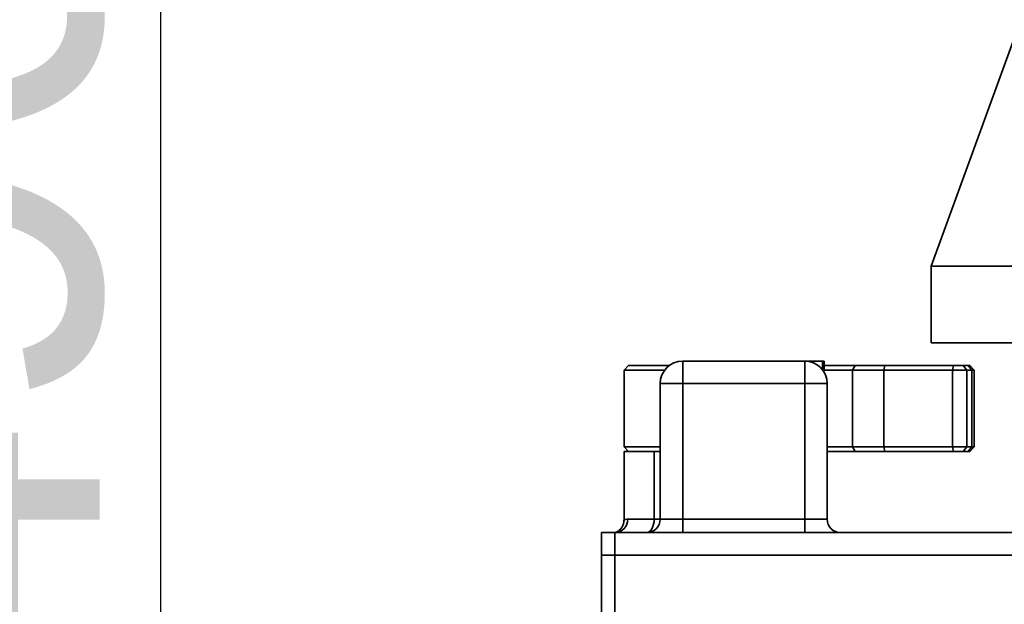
# Model space of a CAD drawing. Header units: millimetres. Extents: x -8713 to 3261, y -18743 to -8704.
# Tile 72 of 156: x -4634 to -4416, y -12489 to -12360. Entities that reach past the tile are written whole.
import ezdxf

# ---------------------------------------------------------------- set-up
doc = ezdxf.new("R2010")
doc.units = ezdxf.units.MM
doc.header["$LTSCALE"] = 10
doc.header["$PDSIZE"] = -1
doc.linetypes.add('CENTER2', pattern=[1.125, 0.75, -0.125, 0.125, -0.125])
doc.layers.get('Defpoints').update_dxf_attribs({"true_color": 0x5e5e5e})
doc.layers.add('细实线层', color=7, linetype='Continuous')
doc.dimstyles.new('ISO-25', dxfattribs={"dimscale": 20, "dimtxt": 4, "dimasz": 3.05, "dimexe": 3, "dimexo": 0.625, "dimtad": 1, "dimdec": 0, "dimtxsty": 'Standard', "dimcen": 2.5, "dimclrd": 1, "dimclre": 1, "dimclrt": 4, "dimadec": 1, "dimazin": 2, "dimtfac": 1, "dimtdec": 0, "dimtmove": 0, "dimatfit": 0, "dimfxl": 1, "dimarcsym": 0})

# ---------------------------------------------------------------- blocks, each defined once
blk = doc.blocks.new('*D175')
at = {"color": 1, "lineweight": -2, "transparency": 16777216}
for p, q in [((-4239.51, -12173.12), (-4663.16, -12173.12)), ((-4603.16, -12602.12), (-4603.16, -12234.12)), ((-4485.08, -12663.12), (-4663.16, -12663.12))]:
    blk.add_line(p, q, dxfattribs=at)
at = {"color": 1, "lineweight": 20, "transparency": 16777216}
for points in [[(-4613.33, -12234.12), (-4593, -12234.12), (-4603.16, -12173.12)], [(-4613.33, -12602.12), (-4593, -12602.12), (-4603.16, -12663.12)]]:
    blk.add_solid(points, dxfattribs=at)
at = {"layer": 'Defpoints', "color": 0, "lineweight": 20, "transparency": 16777216}
for p in [(-4603.16, -12173.12), (-4227.01, -12173.12), (-4472.58, -12663.12)]:
    blk.add_point(p, dxfattribs=at)
at = {"color": 4, "transparency": 16777216, "insert": (-4656.11, -12418.12), "char_height": 80, "attachment_point": 5, "rotation": 90}
blk.add_mtext('490', dxfattribs=at)
blk = doc.blocks.new('*D182')
at = {"color": 1, "lineweight": -2, "transparency": 16777216}
for p, q in [((-6048.35, -12185.62), (-6048.35, -14279.02)), ((-4272.58, -12682.54), (-4272.58, -14279.02)), ((-4333.58, -14219.02), (-5987.35, -14219.02))]:
    blk.add_line(p, q, dxfattribs=at)
at = {"color": 1, "lineweight": 20, "transparency": 16777216}
for points in [[(-5987.35, -14208.86), (-5987.35, -14229.19), (-6048.35, -14219.02)], [(-4333.58, -14208.86), (-4333.58, -14229.19), (-4272.58, -14219.02)]]:
    blk.add_solid(points, dxfattribs=at)
at = {"layer": 'Defpoints', "color": 0, "lineweight": 20, "transparency": 16777216}
for p in [(-6048.35, -12173.12), (-4272.58, -12670.04), (-6048.35, -14219.02)]:
    blk.add_point(p, dxfattribs=at)
at = {"color": 4, "transparency": 16777216, "insert": (-5160.46, -14166.52), "char_height": 80, "attachment_point": 5}
blk.add_mtext('1776', dxfattribs=at)
blk = doc.blocks.new('*D184')
at = {"color": 1, "lineweight": -2, "transparency": 16777216}
for p, q in [((-5154.23, -12185.62), (-5154.23, -12942.02)), ((-4272.58, -12682.54), (-4272.58, -12942.02)), ((-4333.58, -12882.02), (-5093.23, -12882.02))]:
    blk.add_line(p, q, dxfattribs=at)
at = {"color": 1, "lineweight": 20, "transparency": 16777216}
for points in [[(-5093.23, -12871.85), (-5093.23, -12892.18), (-5154.23, -12882.02)], [(-4333.58, -12871.85), (-4333.58, -12892.18), (-4272.58, -12882.02)]]:
    blk.add_solid(points, dxfattribs=at)
at = {"layer": 'Defpoints', "color": 0, "lineweight": 20, "transparency": 16777216}
for p in [(-5154.23, -12173.12), (-4272.58, -12670.04), (-5154.23, -12882.02)]:
    blk.add_point(p, dxfattribs=at)
at = {"color": 4, "transparency": 16777216, "insert": (-4713.4, -12829.52), "char_height": 80, "attachment_point": 5}
blk.add_mtext('882', dxfattribs=at)
blk = doc.blocks.new('*D221')
at = {"color": 1, "linetype": 'CENTER2', "lineweight": -2, "transparency": 16777216}
blk.add_line((-4897.24, -12284.28), (-5742.4, -12404), dxfattribs=at)
blk.add_arc((-4714.68, -12258.42), 977.98, 191.63692, 265.91013, dxfattribs=at)
at = {"color": 1, "linetype": 'CENTER2', "lineweight": 20, "transparency": 16777216}
for points in [[(-5682.58, -12457.42), (-5662.54, -12453.94), (-5683, -12395.58)], [(-4784.03, -13223.74), (-4784.84, -13244.06), (-4723.48, -13236.35)]]:
    blk.add_solid(points, dxfattribs=at)
at = {"layer": 'Defpoints', "color": 0, "linetype": 'CENTER2', "lineweight": 20, "transparency": 16777216}
for p in [(-4112.58, -12173.12), (-4884.87, -12282.52), (-4714.91, -12283.78), (-5513.8, -12822.2), (-4725.19, -13425.42)]:
    blk.add_point(p, dxfattribs=at)
at = {"color": 4, "linetype": 'CENTER2', "lineweight": 20, "transparency": 16777216, "insert": (-5324.61, -12954.48), "char_height": 80, "attachment_point": 5, "rotation": 318.7735}
blk.add_mtext('82%%D', dxfattribs=at)

msp = doc.modelspace()

# ---------------------------------------------------------------- linework, layer by layer
at = {"color": 7, "linetype": 'Continuous', "lineweight": 35}
for p, q in [((-4502.58, -12473.12), (-4505.58, -12473.12)), ((-4505.58, -12478.12), (-4505.58, -12473.12)), ((-4502.58, -12478.12), (-4502.58, -12473.12)), ((-4505.58, -12648.12), (-4505.58, -12478.12)), ((-4505.58, -12478.12), (-4502.58, -12478.12)), ((-4502.58, -12478.12), (-4502.58, -12648.12))]:
    msp.add_line(p, q, dxfattribs=at)
at = {"color": 4}
for radius, start, end in [(1935.77, 290, 188), (1041.65, 110.71416, 237.28584)]:
    msp.add_arc((-4112.58, -12173.12), radius, start, end, dxfattribs=at)
at = {"layer": '细实线层', "linetype": 'Continuous', "lineweight": 35}
for p, q in [((-4408.92, -12349.12), (-4432.58, -12414.12)), ((-4432.58, -12414.12), (-4432.58, -12431.12)), ((-4432.58, -12414.12), (-4406.93, -12414.12)), ((-4432.58, -12431.12), (-4113.41, -12431.12)), ((-4487.58, -12435.12), (-4460.58, -12435.12)), ((-4487.58, -12435.12), (-4487.58, -12440.12)), ((-4460.58, -12435.12), (-4456.61, -12435.12)), ((-4460.58, -12435.12), (-4460.58, -12440.12)), ((-4456.61, -12435.12), (-4456.25, -12435.12)), ((-4456.61, -12437.08), (-4456.61, -12435.12)), ((-4456.25, -12436.98), (-4456.25, -12435.12)), ((-4499.58, -12436.12), (-4500.58, -12437.12)), ((-4500.58, -12437.12), (-4500.58, -12454.12)), ((-4491.58, -12437.12), (-4500.58, -12437.12)), ((-4499.58, -12436.12), (-4490.58, -12436.12)), ((-4456.25, -12436.12), (-4449.41, -12436.12)), ((-4449.99, -12437.12), (-4456.25, -12437.12)), ((-4449.41, -12436.12), (-4449.99, -12437.12)), ((-4443.08, -12437.12), (-4449.99, -12437.12)), ((-4449.99, -12454.12), (-4449.99, -12437.12)), ((-4449.41, -12436.12), (-4442.86, -12436.12)), ((-4442.86, -12436.12), (-4443.08, -12437.12)), ((-4427.84, -12437.12), (-4443.08, -12437.12)), ((-4443.08, -12437.12), (-4443.08, -12454.12)), ((-4442.86, -12436.12), (-4427.61, -12436.12)), ((-4427.61, -12436.12), (-4427.84, -12437.12)), ((-4427.84, -12454.12), (-4427.84, -12437.12)), ((-4424.7, -12437.12), (-4427.84, -12437.12)), ((-4427.61, -12436.12), (-4425.52, -12436.12)), ((-4425.52, -12436.12), (-4424.7, -12437.12)), ((-4425.52, -12436.12), (-4424.4, -12436.12)), ((-4424.7, -12437.12), (-4424.7, -12454.12)), ((-4423.59, -12437.12), (-4424.7, -12437.12)), ((-4424.4, -12436.12), (-4423.59, -12437.12)), ((-4424.4, -12436.12), (-4424.04, -12436.12)), ((-4423.04, -12437.12), (-4424.04, -12436.12)), ((-4423.59, -12454.12), (-4423.59, -12437.12)), ((-4423.04, -12437.12), (-4423.59, -12437.12)), ((-4423.04, -12454.12), (-4423.04, -12437.12)), ((-4492.58, -12440.12), (-4492.58, -12470.12)), ((-4487.58, -12440.12), (-4492.58, -12440.12)), ((-4487.58, -12440.12), (-4487.58, -12470.12)), ((-4460.58, -12440.12), (-4487.58, -12440.12)), ((-4460.58, -12470.12), (-4460.58, -12440.12)), ((-4455.58, -12440.12), (-4460.58, -12440.12)), ((-4455.58, -12440.12), (-4455.58, -12470.12)), ((-4500.58, -12454.12), (-4499.58, -12455.12)), ((-4500.58, -12454.12), (-4492.58, -12454.12)), ((-4455.58, -12454.12), (-4449.99, -12454.12)), ((-4449.99, -12454.12), (-4443.08, -12454.12)), ((-4449.99, -12454.12), (-4449.41, -12455.12)), ((-4443.08, -12454.12), (-4427.84, -12454.12)), ((-4443.08, -12454.12), (-4442.86, -12455.12)), ((-4427.84, -12454.12), (-4427.61, -12455.12)), ((-4427.84, -12454.12), (-4424.7, -12454.12)), ((-4424.7, -12454.12), (-4425.52, -12455.12)), ((-4424.7, -12454.12), (-4423.59, -12454.12)), ((-4423.59, -12454.12), (-4424.4, -12455.12)), ((-4424.04, -12455.12), (-4423.04, -12454.12)), ((-4423.59, -12454.12), (-4423.04, -12454.12)), ((-4500.58, -12455.12), (-4500.58, -12470.28)), ((-4493.91, -12455.12), (-4500.58, -12455.12)), ((-4493.91, -12470.12), (-4493.91, -12455.12)), ((-4493.91, -12455.12), (-4492.58, -12455.12)), ((-4449.41, -12455.12), (-4455.58, -12455.12)), ((-4442.86, -12455.12), (-4449.41, -12455.12)), ((-4427.61, -12455.12), (-4442.86, -12455.12)), ((-4425.52, -12455.12), (-4427.61, -12455.12)), ((-4424.4, -12455.12), (-4425.52, -12455.12)), ((-4424.04, -12455.12), (-4424.4, -12455.12)), ((-4499.74, -12470.12), (-4493.91, -12470.12)), ((-4493.91, -12470.12), (-4492.58, -12470.12)), ((-4492.58, -12470.12), (-4487.58, -12470.12)), ((-4487.58, -12470.12), (-4460.58, -12470.12)), ((-4487.58, -12470.12), (-4487.58, -12473.12)), ((-4460.58, -12470.12), (-4455.58, -12470.12)), ((-4460.58, -12470.12), (-4460.58, -12473.12)), ((-4502.58, -12473.12), (-4502.58, -12478.12)), ((-4395.12, -12473.12), (-4502.58, -12473.12)), ((-4502.58, -12478.12), (-4406.82, -12478.12)), ((-4502.58, -12648.12), (-4502.58, -12478.12))]:
    msp.add_line(p, q, dxfattribs=at)
at = {"layer": '细实线层', "linetype": 'Continuous', "lineweight": 35, "flags": 128}
msp.add_lwpolyline([(-4493.91, -12470.12), (-4493.94, -12470.71), (-4494.04, -12471.27), (-4494.19, -12471.79), (-4494.4, -12472.24), (-4494.65, -12472.62), (-4494.94, -12472.9), (-4495.25, -12473.07), (-4495.58, -12473.12)], dxfattribs=at)
at = {"layer": '细实线层', "linetype": 'Continuous', "lineweight": 35}
for centre, radius, start, end in [((-4487.58, -12440.12), 5, 90, 180), ((-4460.58, -12440.12), 5, 0, 90), ((-4502.66, -12470.2), 2.92, 271.6833, 1.5898), ((-4495.58, -12470.12), 3, 270, 0), ((-4452.58, -12470.12), 3, 180, 270)]:
    msp.add_arc(centre, radius, start, end, dxfattribs=at)
for points, knots in [([(-4500.58, -12470.27), (-4500.6, -12470.53), (-4500.63, -12471.01), (-4500.88, -12471.66), (-4501.21, -12472.16), (-4501.56, -12472.53), (-4501.88, -12472.77), (-4502.12, -12472.92), (-4502.27, -12472.99), (-4502.39, -12473.05), (-4502.51, -12473.09), (-4502.55, -12473.11), (-4502.58, -12473.11)], [0, 0, 0, 0, 0.1497765, 0.2838305, 0.4009636, 0.5015217, 0.5841045, 0.6431272, 0.6873436, 0.7417584, 0.8365123, 1, 1, 1, 1]), ([(-4500.54, -12470.28), (-4500.53, -12470.28), (-4500.52, -12470.27), (-4500.16, -12470.14), (-4499.82, -12470.13), (-4499.74, -12470.12)], [0, 0, 0, 0, 0.3514614, 0.8503945, 1, 1, 1, 1])]:
    msp.add_open_spline(points, degree=3, knots=knots, dxfattribs=at)

# ---------------------------------------------------------------- dimensions: what is measured, and where the dimension line sits
for base, p2, picture, middle in [((-6048.35, -14219.02), (-6048.35, -12173.12), '*D182', (-5160.46, -14166.52)), ((-5154.23, -12882.02), (-5154.23, -12173.12), '*D184', (-4713.4, -12829.52))]:
    dim = msp.add_linear_dim(base=base, p1=(-4272.58, -12670.04), p2=p2, dimstyle='ISO-25')
    dim.commit()
    dim.dimension.update_dxf_attribs({"geometry": picture, "text_midpoint": middle})
at = {"linetype": 'CENTER2', "lineweight": 20}
dim = msp.add_angular_dim_2l(base=(-5513.8, -12822.2), line1=((-4884.87, -12282.52), (-4112.58, -12173.12)), line2=((-4725.19, -13425.42), (-4714.91, -12283.78)), text='82%%D', dimstyle='ISO-25', dxfattribs=at)
dim.commit()
dim.dimension.update_dxf_attribs({"geometry": '*D221', "text_midpoint": (-5324.61, -12954.48)})
dim = msp.add_linear_dim(base=(-4603.16, -12173.12), p1=(-4472.58, -12663.12), p2=(-4227.01, -12173.12), angle=90, dimstyle='ISO-25')
dim.commit()
dim.dimension.update_dxf_attribs({"geometry": '*D175', "text_midpoint": (-4656.11, -12418.12)})

doc.saveas('drawing.dxf')
